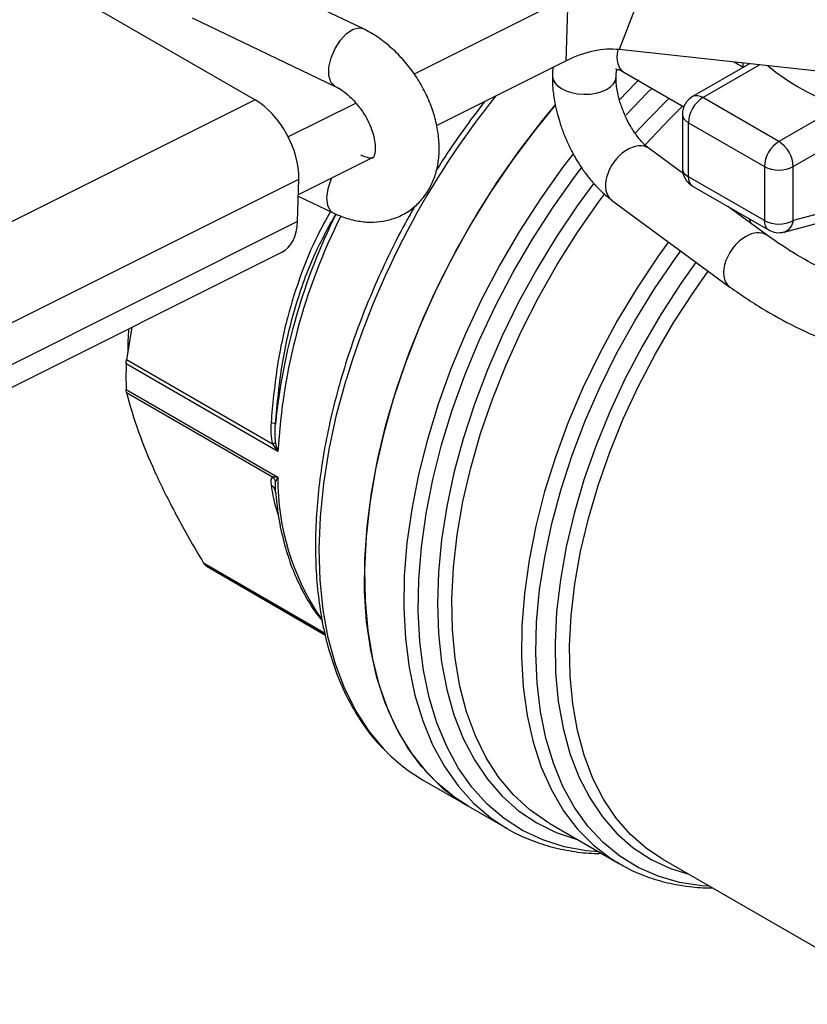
# Model space of a CAD drawing. Header units: inches. Extents: x 0.5 to 21.5, y 0.5 to 16.5.
# Tile 9 of 13: x 17.5 to 18.7, y 12.6 to 14.1. Entities that reach past the tile are written whole.
import ezdxf

# ---------------------------------------------------------------- set-up
doc = ezdxf.new("R2010")
doc.units = ezdxf.units.IN
doc.header["$LTSCALE"] = 2
doc.header["$MEASUREMENT"] = 0

msp = doc.modelspace()

# ---------------------------------------------------------------- linework, layer by layer
for p, q in [((17.5138, 14.2297), (17.8953, 14.0094)), ((18.0612, 14.1189), (17.8411, 14.2243)), ((18.497, 14.1943), (18.4553, 14.0867)), ((18.3771, 14.1676), (18.1399, 14.0491)), ((18.3741, 14.0695), (18.3771, 14.1676)), ((17.7985, 14.1355), (18.0186, 14.0301)), ((18.8645, 14.0424), (18.4553, 14.0867)), ((18.3741, 14.0695), (18.1749, 13.9699)), ((18.6559, 14.065), (18.5684, 14.0145)), ((18.5842, 14.0129), (18.6714, 14.0633)), ((18.6463, 14.0594), (18.6323, 14.0675)), ((18.6459, 14.066), (18.6459, 14.0596)), ((18.4624, 14.0522), (18.5551, 13.9987)), ((17.8953, 14.0094), (16.6663, 13.3952)), ((18.7011, 13.9454), (18.5842, 14.0129)), ((18.0507, 14.0045), (17.9464, 13.9523)), ((18.795, 13.9996), (18.7011, 13.9454)), ((18.5527, 13.9872), (18.5527, 13.9041)), ((18.5619, 13.9743), (18.6788, 13.9068)), ((18.5619, 13.8912), (18.5619, 13.9743)), ((18.7234, 13.9068), (18.8307, 13.9688)), ((18.5545, 13.8956), (18.5017, 13.9345)), ((18.0776, 13.9213), (17.9618, 13.8635)), ((18.6788, 13.9068), (18.6788, 13.8237)), ((18.7234, 13.8237), (18.7234, 13.9068)), ((16.731, 13.272), (17.9625, 13.8875)), ((17.9606, 13.8221), (17.9625, 13.8875)), ((18.6788, 13.8237), (18.5619, 13.8912)), ((18.5684, 13.8768), (18.6854, 13.8093)), ((17.9618, 13.8612), (18.0155, 13.8355)), ((18.4439, 13.8553), (18.6257, 13.7215)), ((18.6835, 13.8007), (18.6226, 13.8455)), ((18.8307, 13.8525), (18.7234, 13.8237)), ((18.6568, 13.8234), (18.6565, 13.826)), ((18.7093, 13.8061), (18.8191, 13.8356)), ((17.9606, 13.8221), (16.7291, 13.2066)), ((18.6568, 13.8234), (18.6561, 13.8209)), ((18.6585, 13.8191), (18.6568, 13.8234)), ((16.7059, 13.16), (17.9367, 13.7751)), ((17.7059, 13.6598), (17.6976, 13.6097)), ((17.9305, 13.4685), (17.697, 13.6033)), ((17.9221, 13.4801), (17.6976, 13.6097)), ((17.697, 13.5638), (17.9305, 13.429)), ((17.6976, 13.5591), (17.9221, 13.4295)), ((17.9268, 13.4078), (17.927, 13.4216)), ((17.9259, 13.4094), (17.9263, 13.4088)), ((17.9267, 13.4051), (17.9268, 13.4078)), ((17.9268, 13.4068), (17.9284, 13.3926)), ((18.0023, 13.1894), (17.8162, 13.2968)), ((18.0028, 13.1875), (17.8194, 13.2933)), ((17.8313, 13.2859), (18.0029, 13.1868)), ((18.153, 12.9638), (18.2226, 12.9236)), ((18.2226, 12.9236), (18.283, 12.8888)), ((18.2811, 12.8899), (18.283, 12.8888)), ((18.349, 12.8962), (18.4558, 12.8345)), ((18.5218, 12.8419), (18.9089, 12.6184)), ((18.4518, 12.8368), (18.4558, 12.8345))]:
    msp.add_line(p, q)
at = {"flags": 128}
for points in [[(18.0185, 14.0302), (18.0178, 14.0306), (18.0119, 14.0368), (18.0089, 14.0468), (18.009, 14.0596), (18.0123, 14.074), (18.0183, 14.0883), (18.0265, 14.1013), (18.0361, 14.1116), (18.046, 14.1181), (18.0554, 14.1202), (18.0612, 14.1189)], [(18.4856, 14.04), (18.4812, 14.0355), (18.4559, 14.0095)], [(18.4663, 13.9865), (18.4991, 14.0207), (18.5061, 14.0275)], [(18.5323, 14.0121), (18.4978, 13.9772), (18.4802, 13.9582)], [(18.3571, 14.0013), (18.326, 13.9633), (18.2908, 13.9163), (18.2575, 13.8673), (18.2263, 13.8166), (18.1974, 13.7646), (18.171, 13.7115), (18.1472, 13.6576), (18.1262, 13.6034), (18.108, 13.549), (18.0928, 13.4949), (18.0808, 13.4414), (18.0718, 13.3887), (18.0661, 13.3373), (18.0637, 13.2873), (18.0645, 13.2392), (18.0686, 13.1932), (18.0759, 13.1495), (18.0864, 13.1085), (18.1, 13.0704), (18.1167, 13.0354), (18.1363, 13.0037), (18.1588, 12.9755), (18.1839, 12.951), (18.2116, 12.9304), (18.2226, 12.9236)], [(18.2226, 12.9236), (18.2027, 12.9364), (18.1758, 12.9583), (18.1515, 12.9839), (18.1299, 13.0132), (18.1112, 13.046), (18.0954, 13.082), (18.0828, 13.121), (18.0733, 13.1629), (18.067, 13.2073), (18.0639, 13.254), (18.0641, 13.3028), (18.0676, 13.3532), (18.0743, 13.4051), (18.0842, 13.458), (18.0972, 13.5118), (18.1134, 13.566), (18.1324, 13.6204), (18.1544, 13.6745), (18.179, 13.7282), (18.2062, 13.781), (18.2358, 13.8326), (18.2677, 13.8828), (18.3016, 13.9312), (18.3373, 13.9775), (18.3571, 14.0014)], [(18.4954, 13.9402), (18.5327, 13.9798), (18.5534, 14.0002)], [(18.3847, 13.9263), (18.3685, 13.9052), (18.3343, 13.8572), (18.302, 13.8073), (18.272, 13.7559), (18.2443, 13.7033), (18.2191, 13.6498), (18.1967, 13.5957), (18.1771, 13.5414), (18.1604, 13.4871), (18.1468, 13.4332), (18.1363, 13.3801), (18.129, 13.328), (18.1249, 13.2773), (18.1241, 13.2282), (18.1265, 13.1811), (18.1322, 13.1362), (18.1411, 13.0938), (18.1532, 13.0542), (18.1684, 13.0176), (18.1865, 12.9842), (18.2076, 12.9543), (18.2314, 12.9279), (18.2578, 12.9054), (18.2811, 12.8899)], [(18.4243, 12.8527), (18.4054, 12.8543), (18.3707, 12.8607), (18.3378, 12.8711), (18.307, 12.8856), (18.2785, 12.9041), (18.2524, 12.9264), (18.2288, 12.9524), (18.208, 12.982), (18.1901, 13.015), (18.1751, 13.0511), (18.1632, 13.0902), (18.1544, 13.1321), (18.1488, 13.1764), (18.1463, 13.223), (18.1471, 13.2715), (18.1512, 13.3216), (18.1584, 13.3731), (18.1688, 13.4256), (18.1822, 13.4788), (18.1987, 13.5324), (18.2181, 13.5861), (18.2403, 13.6395), (18.2651, 13.6924), (18.2925, 13.7444), (18.3222, 13.7951), (18.354, 13.8444), (18.3879, 13.8919), (18.3977, 13.9048)], [(18.0128, 13.8889), (18.0118, 13.8866), (18.0071, 13.8723), (18.0054, 13.8587), (18.0067, 13.8472), (18.011, 13.8389), (18.0154, 13.8355)], [(18.4163, 13.8811), (18.3908, 13.8463), (18.3587, 13.7984), (18.3286, 13.749), (18.3008, 13.6982), (18.2754, 13.6464), (18.2527, 13.594), (18.2327, 13.5412), (18.2155, 13.4883), (18.2013, 13.4358), (18.1902, 13.3839), (18.1822, 13.3329), (18.1774, 13.2831), (18.1758, 13.2349), (18.1774, 13.1886), (18.1822, 13.1444), (18.1902, 13.1027), (18.2013, 13.0636), (18.2155, 13.0274), (18.2327, 12.9943), (18.2527, 12.9646), (18.2754, 12.9384), (18.3008, 12.9159), (18.3286, 12.8973), (18.3587, 12.8825), (18.3908, 12.8718), (18.3914, 12.8717)], [(18.349, 12.8962), (18.3453, 12.8983), (18.3179, 12.9175), (18.2929, 12.9405), (18.2705, 12.9673), (18.251, 12.9976), (18.2344, 13.0312), (18.2208, 13.068), (18.2104, 13.1077), (18.2031, 13.15), (18.199, 13.1947), (18.1982, 13.2415), (18.2006, 13.2901), (18.2063, 13.3402), (18.2152, 13.3915), (18.2272, 13.4437), (18.2423, 13.4963), (18.2604, 13.5492), (18.2814, 13.6019), (18.305, 13.6542), (18.3313, 13.7056), (18.36, 13.756), (18.3909, 13.8048), (18.4238, 13.8519), (18.4331, 13.8644)], [(18.5313, 13.7912), (18.5153, 13.7689), (18.483, 13.7205), (18.4528, 13.6704), (18.425, 13.619), (18.3997, 13.5666), (18.3772, 13.5135), (18.3575, 13.4601), (18.3408, 13.4068), (18.3272, 13.3538), (18.3168, 13.3016), (18.3096, 13.2504), (18.3057, 13.2006), (18.3051, 13.1525), (18.3078, 13.1064), (18.3139, 13.0626), (18.3232, 13.0215), (18.3357, 12.9832), (18.3513, 12.948), (18.37, 12.9161), (18.3916, 12.8878), (18.4159, 12.8632), (18.4428, 12.8425), (18.4518, 12.8368)], [(18.5942, 12.8), (18.5828, 12.8008), (18.5482, 12.8059), (18.5155, 12.8152), (18.4849, 12.8286), (18.4565, 12.846), (18.4306, 12.8674), (18.4073, 12.8925), (18.3867, 12.9213), (18.369, 12.9536), (18.3543, 12.989), (18.3427, 13.0275), (18.3343, 13.0687), (18.3291, 13.1124), (18.3272, 13.1583), (18.3285, 13.2062), (18.3331, 13.2556), (18.341, 13.3063), (18.352, 13.358), (18.3661, 13.4104), (18.3832, 13.463), (18.4033, 13.5156), (18.4261, 13.5678), (18.4516, 13.6192), (18.4795, 13.6697), (18.5098, 13.7187), (18.5421, 13.7661), (18.5503, 13.7774)], [(18.5738, 13.7601), (18.5503, 13.727), (18.5194, 13.6794), (18.4907, 13.6303), (18.4643, 13.5799), (18.4406, 13.5287), (18.4195, 13.477), (18.4013, 13.425), (18.3861, 13.3732), (18.374, 13.3219), (18.3651, 13.2714), (18.3593, 13.2221), (18.3569, 13.1743), (18.3577, 13.1283), (18.3618, 13.0844), (18.3691, 13.043), (18.3797, 13.0042), (18.3934, 12.9684), (18.4101, 12.9357), (18.4297, 12.9065), (18.4521, 12.8809), (18.4772, 12.859), (18.5048, 12.8411), (18.5346, 12.8271), (18.5626, 12.8183)], [(18.5218, 12.8419), (18.4976, 12.8579), (18.4729, 12.8795), (18.4508, 12.9048), (18.4315, 12.9337), (18.415, 12.9659), (18.4016, 13.0013), (18.3912, 13.0395), (18.384, 13.0804), (18.3799, 13.1237), (18.3792, 13.1691), (18.3816, 13.2163), (18.3873, 13.2649), (18.3961, 13.3147), (18.4081, 13.3653), (18.4231, 13.4164), (18.441, 13.4676), (18.4618, 13.5187), (18.4852, 13.5692), (18.5112, 13.6189), (18.5396, 13.6673), (18.5701, 13.7143), (18.5926, 13.746)], [(18.0945, 13.01), (18.0937, 13.0108), (18.0707, 13.0383), (18.0506, 13.0693), (18.0333, 13.1037), (18.0191, 13.1413), (18.008, 13.1818), (18.0001, 13.225), (17.9954, 13.2706), (17.994, 13.3183), (17.9958, 13.368), (18.0009, 13.4192), (18.0092, 13.4716), (18.0207, 13.525), (18.0353, 13.579)]]:
    msp.add_lwpolyline(points, dxfattribs=at)
for centre, radius, start, end in [((18.9212, 14.3541), 0.3763, 230.9436, 250.408), ((19.2762, 13.2025), 1.2968, 141.1838, 163.1216), ((18.5842, 13.9872), 0.0315, 119.9973, 180), ((18.6103, 13.9721), 0.0484, 122.6055, 177.3945), ((18.575, 14), 0.0158, 54.3824, 114.3071), ((18.5684, 13.9888), 0.0158, 185.6948, 245.6253), ((18.7272, 13.9046), 0.0484, 122.6055, 177.3945), ((18.675, 13.9046), 0.0484, 2.6055, 57.3945), ((18.5842, 13.9041), 0.0315, 180, 240.0027), ((18.5684, 13.9056), 0.0158, 185.6948, 245.6253), ((18.7011, 13.9498), 0.0484, 242.6097, 297.3903), ((18.5778, 13.8897), 0.016, 174.669, 234.0188), ((18.8577, 13.4173), 0.9357, 153.583, 174.2624), ((18.8537, 13.4159), 0.9247, 153.3718, 176.7392), ((18.7011, 13.8667), 0.0484, 242.6097, 297.3903), ((18.6947, 13.8222), 0.016, 174.669, 234.0188), ((18.702, 13.8264), 0.0216, 289.6861, 352.7234), ((18.7011, 13.8366), 0.0315, 240.0027, 284.9958), ((18.3091, 13.5835), 0.6124, 178.1502, 181.8498), ((18.3078, 13.4256), 0.3774, 179.4865, 214.5645), ((17.9397, 13.4737), 0.2168, 236.297, 240.002), ((18.2838, 13.1899), 0.2612, 223.5415, 239.9489)]:
    msp.add_arc(centre, radius, start, end)
for centre, major_axis, ratio, start_param, end_param in [((18.4867, 14.0949), (0.0243, 0.0427), 0.576151, 2.075911, 3.141492), ((18.4017, 14.0457), (0.049, -0.0011), 0.567264, 3.146517, 6.282646), ((18.4017, 14.0458), (0.049, -0.0011), 0.567264, 3.148462, 6.282637), ((18.4017, 14.0457), (0.049, -0.0011), 0.567264, 3.098978, 3.146517), ((18.4017, 14.0458), (0.049, -0.0011), 0.567264, 6.282637, 6.334413), ((17.8929, 13.9277), (-0.0466, 0.0867), 0.59719, 3.944521, 5.515317), ((18.4728, 13.8949), (0.0287, 0.0397), 0.645181, 6.276623, 9.418216), ((17.891, 13.8623), (-0.0466, 0.0867), 0.59719, 3.123747, 3.944521), ((18.6546, 13.7611), (0.0287, 0.0397), 0.644993, 0.825581, 3.135133), ((18.6546, 13.7611), (0.0287, 0.0397), 0.644993, 6.276579, 7.108766)]:
    msp.add_ellipse(centre, major_axis=major_axis, ratio=ratio, start_param=start_param, end_param=end_param)
for points, knots in [([(18.0155, 13.8355), (18.0197, 13.8336), (18.0316, 13.8283), (18.0507, 13.823), (18.0722, 13.8207), (18.0923, 13.8222), (18.1117, 13.8273), (18.1298, 13.8362), (18.1457, 13.8488), (18.1587, 13.8642), (18.1685, 13.8818), (18.1752, 13.9014), (18.1787, 13.9228), (18.1788, 13.9457), (18.1755, 13.9696), (18.1689, 13.994), (18.159, 14.018), (18.1463, 14.0411), (18.1309, 14.0626), (18.1132, 14.0823), (18.0936, 14.0994), (18.076, 14.1114), (18.0649, 14.117), (18.0612, 14.1189)], [0, 0, 0, 0, 0.0305719, 0.0844307, 0.1317713, 0.1775425, 0.2221224, 0.2699725, 0.3164762, 0.3622877, 0.4081717, 0.4549844, 0.5033346, 0.5534004, 0.6048475, 0.6570505, 0.7094052, 0.7617492, 0.8141514, 0.866767, 0.9197471, 0.973269, 1, 1, 1, 1]), ([(18.4553, 14.0867), (18.4429, 14.088), (18.4297, 14.0873), (18.4024, 14.0815), (18.3883, 14.0765), (18.3741, 14.0695)], [0, 0, 0, 0, 0.1469199, 0.1469199, 0.2938398, 0.2938398, 0.2938398, 0.2938398]), ([(18.3537, 14.0593), (18.3534, 14.0569), (18.3527, 14.0528), (18.3529, 14.0485), (18.3529, 14.0466)], [0, 0, 0, 0, 0.575287, 1, 1, 1, 1]), ([(18.4498, 14.057), (18.4498, 14.057), (18.4499, 14.057), (18.453, 14.0565), (18.4575, 14.055), (18.4612, 14.0528), (18.4625, 14.0521)], [0, 0, 0, 0, 0.236355, 0.543006, 0.848108, 1, 1, 1, 1]), ([(18.4507, 14.0446), (18.4507, 14.0455), (18.4507, 14.0492), (18.4514, 14.0533), (18.452, 14.0552), (18.4522, 14.056)], [0, 0, 0, 0, 0.171358, 0.665469, 1, 1, 1, 1]), ([(18.3527, 14.0466), (18.3528, 14.0402), (18.353, 14.0267), (18.3558, 14.0073), (18.3596, 13.9898), (18.3642, 13.9739), (18.3689, 13.9604), (18.3725, 13.9518), (18.3738, 13.9488)], [0, 0, 0, 0, 0.203904, 0.426951, 0.590961, 0.732183, 0.90592, 1, 1, 1, 1]), ([(18.4636, 13.9876), (18.4613, 13.9934), (18.4581, 14.0014), (18.4548, 14.013), (18.4526, 14.0224), (18.4511, 14.0325), (18.4505, 14.0401), (18.4507, 14.0436), (18.4507, 14.0445)], [0, 0, 0, 0, 0.281593, 0.391332, 0.570143, 0.749132, 0.933378, 1, 1, 1, 1]), ([(18.0186, 14.0301), (18.0204, 14.0292), (18.0256, 14.0266), (18.0351, 14.0199), (18.0445, 14.0116), (18.0496, 14.0054), (18.0512, 14.0034)], [0, 0, 0, 0, 0.1693756, 0.5027636, 0.8421949, 1, 1, 1, 1]), ([(18.0512, 14.0034), (18.0531, 14.0012), (18.0587, 13.9948), (18.0664, 13.9824), (18.0736, 13.9675), (18.0782, 13.953), (18.0803, 13.9402), (18.0802, 13.93), (18.0787, 13.9232), (18.0771, 13.9202), (18.0766, 13.92), (18.0773, 13.9202), (18.0754, 13.9196), (18.0703, 13.9199), (18.0638, 13.9216), (18.0592, 13.9237), (18.058, 13.9243)], [0, 0, 0, 0, 0.041164, 0.117689, 0.194153, 0.26964, 0.343685, 0.416398, 0.489066, 0.56392, 0.646138, 0.750613, 0.827201, 0.898152, 0.972378, 1, 1, 1, 1]), ([(18.2488, 14.0069), (18.2485, 14.0065), (18.2367, 13.9921), (18.2147, 13.9617), (18.1902, 13.9268), (18.1775, 13.9063), (18.1746, 13.9016)], [0, 0, 0, 0, 0.009702, 0.441534, 0.873283, 1, 1, 1, 1]), ([(18.5015, 13.9347), (18.5005, 13.9355), (18.4977, 13.9375), (18.4917, 13.9432), (18.4848, 13.9512), (18.4786, 13.9598), (18.473, 13.9688), (18.468, 13.9779), (18.4651, 13.9844), (18.4636, 13.9876)], [0, 0, 0, 0, 0.093916, 0.268585, 0.438286, 0.595731, 0.721298, 0.867084, 1, 1, 1, 1]), ([(18.3738, 13.9488), (18.3774, 13.9409), (18.3825, 13.9298), (18.3915, 13.9143), (18.3997, 13.9017), (18.4102, 13.8876), (18.422, 13.8743), (18.4333, 13.8633), (18.441, 13.8577), (18.444, 13.8555)], [0, 0, 0, 0, 0.208742, 0.294214, 0.435261, 0.580501, 0.735648, 0.897057, 1, 1, 1, 1]), ([(18.1414, 13.8463), (18.1363, 13.8373), (18.1218, 13.812), (18.1003, 13.7694), (18.0771, 13.7188), (18.0565, 13.6676), (18.0383, 13.6163), (18.0229, 13.565), (18.0101, 13.514), (18.0002, 13.4636), (17.9931, 13.4141), (17.989, 13.3657), (17.9878, 13.3186), (17.9895, 13.2732), (17.9943, 13.2296), (18.002, 13.1881), (18.0127, 13.1489), (18.0262, 13.1124), (18.0426, 13.0785), (18.0618, 13.0479), (18.0783, 13.0259), (18.0892, 13.0152), (18.0919, 13.0126)], [0, 0, 0, 0, 0.029456, 0.082364, 0.135277, 0.1882, 0.241137, 0.294092, 0.347069, 0.400073, 0.453105, 0.506168, 0.55926, 0.612378, 0.665512, 0.718638, 0.771723, 0.824726, 0.877592, 0.930264, 0.98269, 1, 1, 1, 1]), ([(18.0113, 13.8375), (18.0046, 13.8256), (17.9875, 13.795), (17.9651, 13.7411), (17.9435, 13.6725), (17.9274, 13.5963), (17.9224, 13.5409), (17.9199, 13.5132)], [0, 0, 0, 0, 0.127642, 0.327962, 0.528041, 0.763974, 1, 1, 1, 1]), ([(17.9267, 13.5108), (17.9296, 13.5421), (17.9352, 13.6038), (17.9561, 13.6917), (17.9838, 13.7693), (18.0083, 13.8136), (18.0194, 13.8338)], [0, 0, 0, 0, 0.266253, 0.525446, 0.783633, 1, 1, 1, 1]), ([(18.6538, 13.8226), (18.6541, 13.8226), (18.6556, 13.823), (18.6563, 13.8232), (18.6568, 13.8234)], [0, 0, 0, 0, 0.215285, 1, 1, 1, 1]), ([(19.5243, 13.7051), (19.506, 13.6994), (19.4719, 13.6889), (19.4216, 13.6775), (19.3786, 13.6698), (19.3424, 13.6648), (19.3105, 13.6613), (19.2582, 13.657), (19.1829, 13.6551), (19.0966, 13.6603), (19.0226, 13.6701), (18.9623, 13.6817), (18.9154, 13.6936), (18.8797, 13.7044), (18.8498, 13.7145), (18.814, 13.7282), (18.7722, 13.7469), (18.7265, 13.7711), (18.6984, 13.7904), (18.6835, 13.8007)], [0, 0, 0, 0, 0.0674017, 0.125954, 0.1746226, 0.2126597, 0.2454996, 0.2788859, 0.3816014, 0.4851421, 0.5542148, 0.6228461, 0.6872031, 0.7173473, 0.7519285, 0.7982816, 0.8557841, 0.923466, 1, 1, 1, 1]), ([(18.6257, 13.7215), (18.6439, 13.709), (18.6773, 13.686), (18.7291, 13.6588), (18.7729, 13.639), (18.8109, 13.6242), (18.8652, 13.6054), (18.9421, 13.5846), (19.0327, 13.5688), (19.114, 13.5606), (19.1828, 13.5577), (19.2384, 13.5583), (19.2822, 13.5605), (19.3197, 13.5634), (19.3661, 13.5686), (19.4192, 13.5768), (19.4555, 13.585), (19.4736, 13.5892)], [0, 0, 0, 0, 0.088335, 0.161926, 0.219156, 0.263147, 0.306935, 0.419198, 0.532192, 0.607545, 0.682444, 0.75274, 0.785695, 0.823535, 0.87433, 0.937492, 1, 1, 1, 1]), ([(17.7007, 13.6572), (17.7, 13.6454), (17.6992, 13.6335), (17.6996, 13.6222), (17.6996, 13.622)], [0, 0, 0, 0, 0.9841949, 1, 1, 1, 1]), ([(17.6976, 13.5591), (17.7028, 13.539), (17.7089, 13.519), (17.7234, 13.4786), (17.7318, 13.4582), (17.7509, 13.4158), (17.7618, 13.3939), (17.7865, 13.3476), (17.8004, 13.3232), (17.8162, 13.2968)], [0, 0, 0, 0, 0.25, 0.25, 0.5, 0.5, 0.75, 0.75, 1, 1, 1, 1]), ([(17.9199, 13.4175), (17.9209, 13.4167), (17.9228, 13.4151), (17.9248, 13.4123), (17.9255, 13.4102), (17.9259, 13.4093)], [0, 0, 0, 0, 0.358831, 0.717831, 1, 1, 1, 1]), ([(17.9199, 13.4175), (17.9217, 13.4063), (17.924, 13.3913), (17.93, 13.3737), (17.9315, 13.3692)], [0, 0, 0, 0, 0.743616, 1, 1, 1, 1]), ([(17.9284, 13.3926), (17.9289, 13.3873), (17.9307, 13.3686), (17.9369, 13.3385), (17.947, 13.3026), (17.9602, 13.2693), (17.9764, 13.2392), (17.9893, 13.2188), (17.9977, 13.2095), (17.9988, 13.2082)], [0, 0, 0, 0, 0.070008, 0.251065, 0.431941, 0.612425, 0.792256, 0.971166, 1, 1, 1, 1]), ([(18.281, 12.8901), (18.2815, 12.8897), (18.2914, 12.8831), (18.3126, 12.8735), (18.3445, 12.8617), (18.3783, 12.8542), (18.4061, 12.8504), (18.4231, 12.8505), (18.4279, 12.8506)], [0, 0, 0, 0, 0.012781, 0.23675, 0.460606, 0.684973, 0.910482, 1, 1, 1, 1]), ([(18.4517, 12.8375), (18.4569, 12.8343), (18.4715, 12.8252), (18.4975, 12.8144), (18.5295, 12.8047), (18.5632, 12.7993), (18.5863, 12.797), (18.5983, 12.7976), (18.5984, 12.7976)], [0, 0, 0, 0, 0.121922, 0.340362, 0.558909, 0.778304, 0.99912, 1, 1, 1, 1])]:
    msp.add_open_spline(points, degree=3, knots=knots)
for points in [[(17.697, 13.6033), (17.6971, 13.6053), (17.6973, 13.6074), (17.6976, 13.6097)], [(17.6976, 13.5591), (17.6973, 13.5603), (17.6971, 13.5619), (17.697, 13.5638)], [(17.9199, 13.5132), (17.9192, 13.5022), (17.919, 13.4907), (17.9221, 13.4801)], [(17.9199, 13.5132), (17.924, 13.5125), (17.9265, 13.5116), (17.9267, 13.5108)], [(17.927, 13.4828), (17.9256, 13.4912), (17.926, 13.5011), (17.9267, 13.5108)], [(17.9221, 13.4801), (17.9243, 13.4811), (17.926, 13.482), (17.927, 13.4828)], [(17.9221, 13.4801), (17.9245, 13.4762), (17.9274, 13.4723), (17.9305, 13.4685)], [(17.9305, 13.4685), (17.929, 13.4732), (17.9279, 13.478), (17.927, 13.4828)], [(17.9221, 13.4295), (17.919, 13.4276), (17.9192, 13.4227), (17.9199, 13.4175)], [(17.9305, 13.429), (17.9274, 13.429), (17.9245, 13.4291), (17.9221, 13.4295)], [(17.927, 13.4216), (17.926, 13.4246), (17.9243, 13.4273), (17.9221, 13.4295)], [(17.927, 13.4216), (17.9279, 13.4238), (17.929, 13.4263), (17.9305, 13.429)], [(17.8194, 13.2933), (17.8182, 13.2941), (17.8172, 13.2953), (17.8162, 13.2968)]]:
    msp.add_open_spline(points, degree=3)

doc.saveas('drawing.dxf')
